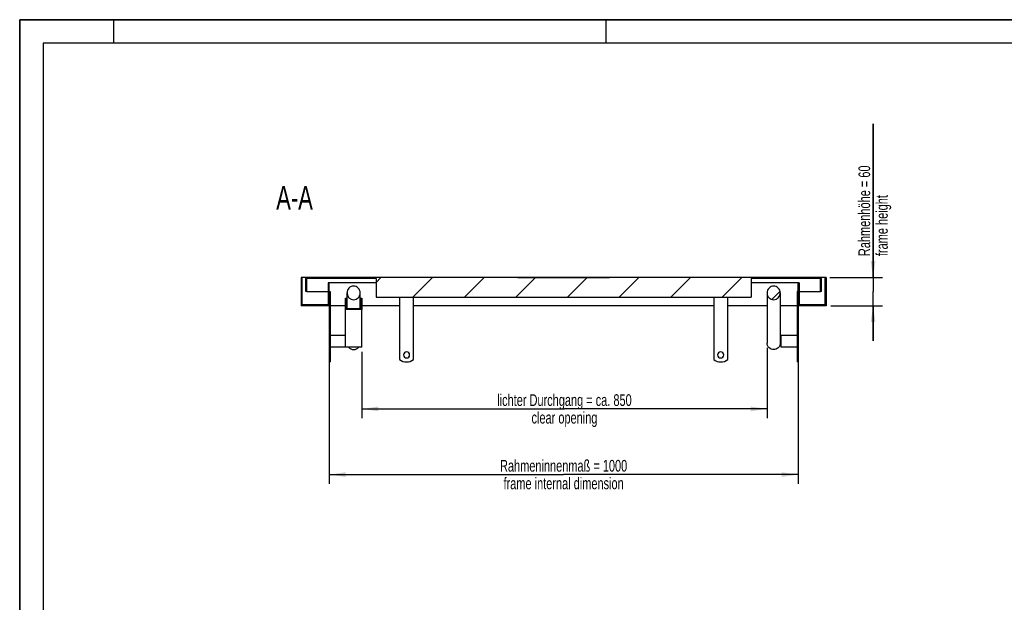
# Model space of a CAD drawing. Header units: millimetres. Extents: x 0 to 4200, y 0 to 2970.
# Tile 5 of 14: x 0 to 2100, y 1728 to 2970. Entities that reach past the tile are written whole.
import ezdxf

# ---------------------------------------------------------------- set-up
doc = ezdxf.new("R2010")
doc.units = ezdxf.units.MM
doc.header["$LTSCALE"] = 231
doc.layers.get('0').update_dxf_attribs({"linetype": 'CONTINUOUS'})
for name, color, linetype in [('005_AXIS', 7, 'CONTINUOUS'), ('050_DIMENSIONING', 7, 'CONTINUOUS'), ('052_SYMBOLS', 7, 'CONTINUOUS')]:
    doc.layers.add(name, color=color, linetype=linetype)
doc.styles.get("Standard").update_dxf_attribs({"font": 'txt', "width": 0.7})
doc.dimstyles.new('DIMSTYLE_1', dxfattribs={"dimtxt": 25, "dimasz": 35, "dimexe": 2, "dimexo": 1, "dimtad": 1, "dimdec": 1, "dimtxsty": 'Standard', "dimblk": '_FILLED', "dimblk1": '_FILLED', "dimblk2": '_FILLED', "dimcen": 0.09, "dimazin": 2, "dimtp": 0.8, "dimtm": 0.8, "dimtfac": 1, "dimtdec": 1, "dimtofl": 0, "dimtmove": 0, "dimatfit": 3, "dimldrblk": '_FILLED', "dimfxl": 1, "dimtolj": 1, "dimarcsym": 0})
doc.dimstyles.new('DIMSTYLE_3', dxfattribs={"dimtxt": 25, "dimasz": 35, "dimexe": 2, "dimexo": 1, "dimtad": 1, "dimtxsty": 'Standard', "dimblk": '_FILLED', "dimblk1": '_FILLED', "dimblk2": '_FILLED', "dimcen": 0.09, "dimazin": 2, "dimtp": 0.3, "dimtm": 0.3, "dimtfac": 1, "dimtofl": 0, "dimtmove": 0, "dimatfit": 3, "dimldrblk": '_FILLED', "dimfxl": 1, "dimtolj": 1, "dimarcsym": 0})
doc.dimstyles.new('DIMSTYLE_4', dxfattribs={"dimtxt": 25, "dimasz": 35, "dimexe": 2, "dimexo": 1, "dimtad": 1, "dimtxsty": 'Standard', "dimblk": '_FILLED', "dimblk1": '_FILLED', "dimblk2": '_FILLED', "dimcen": 0.09, "dimazin": 2, "dimtp": 0.8, "dimtm": 0.8, "dimtfac": 1, "dimtofl": 0, "dimtmove": 0, "dimatfit": 3, "dimldrblk": '_FILLED', "dimfxl": 1, "dimtolj": 1, "dimarcsym": 0})

# ---------------------------------------------------------------- blocks, each defined once
blk = doc.blocks.new('_FILLED')
at = {"color": 0, "linetype": 'ByBlock'}
blk.add_solid([(0, 0), (-1, 0.143), (-1, -0.143)], dxfattribs=at)
blk = doc.blocks.new('*D2')
at = {"layer": '050_DIMENSIONING', "color": 2, "linetype": 'Continuous', "transparency": 16777216}
for p, q in [((660.1, 2350.4), (660.1, 1980.4)), ((1660.1, 2350.4), (1660.1, 1980.4)), ((660.1, 2000.4), (1160.1, 2000.4)), ((1660.1, 2000.4), (1160.1, 2000.4))]:
    blk.add_line(p, q, dxfattribs=at)
at = {"layer": '050_DIMENSIONING', "color": 2, "linetype": 'Continuous', "transparency": 16777216, "xscale": 35, "yscale": 35, "zscale": 35, "rotation": 180}
blk.add_blockref('_FILLED', (660.1, 2000.4), dxfattribs=at)
at = {"layer": '050_DIMENSIONING', "color": 2, "linetype": 'Continuous', "transparency": 16777216, "xscale": 35, "yscale": 35, "zscale": 35}
blk.add_blockref('_FILLED', (1660.1, 2000.4), dxfattribs=at)
at = {"layer": '050_DIMENSIONING', "color": 2, "linetype": 'Continuous', "transparency": 16777216, "insert": (1160.1, 2031.7), "char_height": 25, "width": 618.75, "attachment_point": 2, "line_spacing_factor": 0.9}
blk.add_mtext('Rahmeninnenmaß = 1000\\Pframe internal dimension', dxfattribs=at)
blk = doc.blocks.new('*D6')
at = {"layer": '050_DIMENSIONING', "color": 2, "linetype": 'Continuous', "transparency": 16777216}
for p, q in [((1820.1, 2420.4), (1820.1, 2747.9)), ((1820.1, 2747.9), (1820.1, 2390.4)), ((1728.1, 2420.4), (1840.1, 2420.4)), ((1820.1, 2285.4), (1820.1, 2390.4)), ((1730.1, 2360.4), (1840.1, 2360.4)), ((1820.1, 2360.4), (1820.1, 2285.4))]:
    blk.add_line(p, q, dxfattribs=at)
at = {"layer": '050_DIMENSIONING', "color": 2, "linetype": 'Continuous', "transparency": 16777216, "xscale": 35, "yscale": 35, "zscale": 35}
for p, rotation in [((1820.1, 2420.4), 270), ((1820.1, 2360.4), 90)]:
    blk.add_blockref('_FILLED', p, dxfattribs=dict(at, rotation=rotation))
at = {"layer": '050_DIMENSIONING', "color": 2, "linetype": 'Continuous', "transparency": 16777216, "insert": (1788.9, 2466.1), "char_height": 25, "width": 422.679, "attachment_point": 1, "rotation": 90, "line_spacing_factor": 0.9}
blk.add_mtext('Rahmenhöhe = 60\\Pframe height', dxfattribs=at)
blk = doc.blocks.new('*D8')
at = {"layer": '050_DIMENSIONING', "color": 2, "linetype": 'Continuous', "transparency": 16777216}
for p, q in [((1594.1, 2270.4), (1594.1, 2120.4)), ((729.6, 2262.2), (729.6, 2120.4)), ((729.6, 2140.4), (1161.9, 2140.4)), ((1594.1, 2140.4), (1161.9, 2140.4))]:
    blk.add_line(p, q, dxfattribs=at)
at = {"layer": '050_DIMENSIONING', "color": 2, "linetype": 'Continuous', "transparency": 16777216, "xscale": 35, "yscale": 35, "zscale": 35, "rotation": 180}
blk.add_blockref('_FILLED', (729.6, 2140.4), dxfattribs=at)
at = {"layer": '050_DIMENSIONING', "color": 2, "linetype": 'Continuous', "transparency": 16777216, "xscale": 35, "yscale": 35, "zscale": 35}
blk.add_blockref('_FILLED', (1594.1, 2140.4), dxfattribs=at)
at = {"layer": '050_DIMENSIONING', "color": 2, "linetype": 'Continuous', "transparency": 16777216, "insert": (1161.9, 2171.7), "char_height": 25, "width": 707.143, "attachment_point": 2, "line_spacing_factor": 0.9}
blk.add_mtext('lichter Durchgang = ca. 850\\Pclear opening', dxfattribs=at)

msp = doc.modelspace()

# ---------------------------------------------------------------- hatches: boundary and pattern name
at = {"linetype": 'Continuous'}
h = msp.add_hatch(dxfattribs=at)
h.set_pattern_fill('A', color=2, scale=77.781746, angle=45, style=0, pattern_type=0)
h.set_pattern_definition([(45, (0, 0), (-55, 55), [])])
edge = h.paths.add_edge_path()
edge.add_line((1720.12, 2360.428), (1660.12, 2360.428))
edge.add_line((1660.12, 2360.428), (1660.12, 2409.428))
edge.add_line((1662.12, 2409.428), (1660.12, 2409.428))
edge.add_line((1662.12, 2409.428), (1662.12, 2362.428))
edge.add_line((1718.12, 2362.428), (1662.12, 2362.428))
edge.add_line((1718.12, 2362.428), (1718.12, 2420.428))
edge.add_line((1720.12, 2420.428), (1718.12, 2420.428))
edge.add_line((1720.12, 2420.428), (1720.12, 2360.428))
edge = h.paths.add_edge_path()
edge.add_line((660.12, 2360.428), (600.12, 2360.428))
edge.add_line((600.12, 2420.428), (600.12, 2360.428))
edge.add_line((602.12, 2420.428), (600.12, 2420.428))
edge.add_line((602.12, 2362.428), (602.12, 2420.428))
edge.add_line((658.12, 2362.428), (602.12, 2362.428))
edge.add_line((658.12, 2409.428), (658.12, 2362.428))
edge.add_line((660.12, 2409.428), (658.12, 2409.428))
edge.add_line((660.12, 2360.428), (660.12, 2409.428))
edge = h.paths.add_edge_path()
edge.add_line((1710.12, 2420.428), (610.12, 2420.428))
edge.add_line((1710.12, 2390.428), (1710.12, 2420.428))
edge.add_line((1710.12, 2390.428), (1708.12, 2390.428))
edge.add_line((1708.12, 2390.428), (1708.12, 2418.428))
edge.add_line((1708.12, 2418.428), (1560.12, 2418.428))
edge.add_line((1560.12, 2418.428), (1560.12, 2378.428))
edge.add_line((760.12, 2378.428), (1560.12, 2378.428))
edge.add_line((760.12, 2418.428), (760.12, 2378.428))
edge.add_line((760.12, 2418.428), (612.12, 2418.428))
edge.add_line((612.12, 2390.428), (612.12, 2418.428))
edge.add_line((612.12, 2390.428), (610.12, 2390.428))
edge.add_line((610.12, 2390.428), (610.12, 2420.428))
edge = h.paths.add_edge_path()
edge.add_spline(control_points=[(712.12, 2373.12), (712.396, 2373.12), (712.946, 2373.137), (713.769, 2373.213), (714.587, 2373.339), (715.397, 2373.516), (716.197, 2373.742), (716.984, 2374.017), (717.755, 2374.341), (718.508, 2374.713), (719.24, 2375.132), (719.949, 2375.597), (720.631, 2376.106), (721.284, 2376.658), (721.906, 2377.252), (722.494, 2377.886), (723.046, 2378.557), (723.559, 2379.264), (724.031, 2380.005), (724.459, 2380.775), (724.842, 2381.574), (725.179, 2382.397), (725.466, 2383.242), (725.703, 2384.104), (725.889, 2384.982), (726.022, 2385.871), (726.102, 2386.767), (726.129, 2387.667), (726.102, 2388.567), (726.022, 2389.463), (725.889, 2390.352), (725.703, 2391.23), (725.466, 2392.093), (725.179, 2392.937), (724.842, 2393.76), (724.459, 2394.559), (724.031, 2395.33), (723.559, 2396.07), (723.046, 2396.777), (722.494, 2397.448), (721.906, 2398.082), (721.284, 2398.676), (720.631, 2399.228), (719.949, 2399.738), (719.24, 2400.202), (718.508, 2400.621), (717.755, 2400.993), (716.984, 2401.317), (716.197, 2401.592), (715.397, 2401.819), (714.587, 2401.995), (713.769, 2402.121), (712.946, 2402.197), (712.396, 2402.214), (712.12, 2402.214)], knot_values=[0, 0, 0, 0, 0.01923077, 0.03846154, 0.05769231, 0.07692308, 0.09615385, 0.11538462, 0.13461538, 0.15384615, 0.17307692, 0.19230769, 0.21153846, 0.23076923, 0.25, 0.26923077, 0.28846154, 0.30769231, 0.32692308, 0.34615385, 0.36538462, 0.38461538, 0.40384615, 0.42307692, 0.44230769, 0.46153846, 0.48076923, 0.5, 0.51923077, 0.53846154, 0.55769231, 0.57692308, 0.59615385, 0.61538462, 0.63461538, 0.65384615, 0.67307692, 0.69230769, 0.71153846, 0.73076923, 0.75, 0.76923077, 0.78846154, 0.80769231, 0.82692308, 0.84615385, 0.86538462, 0.88461538, 0.90384615, 0.92307692, 0.94230769, 0.96153846, 0.98076923, 1, 1, 1, 1], degree=3, periodic=0)
edge.add_spline(control_points=[(712.12, 2402.214), (711.845, 2402.214), (711.294, 2402.197), (710.471, 2402.121), (709.653, 2401.995), (708.843, 2401.819), (708.043, 2401.592), (707.256, 2401.317), (706.485, 2400.993), (705.732, 2400.621), (705, 2400.202), (704.292, 2399.738), (703.609, 2399.228), (702.956, 2398.676), (702.334, 2398.082), (701.746, 2397.448), (701.194, 2396.777), (700.681, 2396.07), (700.21, 2395.33), (699.781, 2394.559), (699.398, 2393.76), (699.062, 2392.937), (698.774, 2392.093), (698.537, 2391.23), (698.352, 2390.352), (698.218, 2389.463), (698.138, 2388.567), (698.111, 2387.667), (698.138, 2386.767), (698.218, 2385.871), (698.352, 2384.982), (698.537, 2384.104), (698.774, 2383.242), (699.062, 2382.397), (699.398, 2381.574), (699.781, 2380.775), (700.21, 2380.005), (700.681, 2379.265), (701.194, 2378.557), (701.746, 2377.886), (702.334, 2377.252), (702.956, 2376.658), (703.609, 2376.106), (704.292, 2375.597), (705, 2375.132), (705.732, 2374.713), (706.485, 2374.341), (707.256, 2374.017), (708.043, 2373.742), (708.843, 2373.516), (709.653, 2373.339), (710.471, 2373.213), (711.294, 2373.137), (711.845, 2373.12), (712.12, 2373.12)], knot_values=[0, 0, 0, 0, 0.01923077, 0.03846154, 0.05769231, 0.07692308, 0.09615385, 0.11538462, 0.13461538, 0.15384615, 0.17307692, 0.19230769, 0.21153846, 0.23076923, 0.25, 0.26923077, 0.28846154, 0.30769231, 0.32692308, 0.34615385, 0.36538462, 0.38461538, 0.40384615, 0.42307692, 0.44230769, 0.46153846, 0.48076923, 0.5, 0.51923077, 0.53846154, 0.55769231, 0.57692308, 0.59615385, 0.61538462, 0.63461538, 0.65384615, 0.67307692, 0.69230769, 0.71153846, 0.73076923, 0.75, 0.76923077, 0.78846154, 0.80769231, 0.82692308, 0.84615385, 0.86538462, 0.88461538, 0.90384615, 0.92307692, 0.94230769, 0.96153846, 0.98076923, 1, 1, 1, 1], degree=3, periodic=0)
edge = h.paths.add_edge_path()
edge.add_spline(control_points=[(1608.12, 2373.12), (1607.845, 2373.12), (1607.294, 2373.137), (1606.471, 2373.213), (1605.653, 2373.339), (1604.843, 2373.516), (1604.043, 2373.742), (1603.256, 2374.017), (1602.485, 2374.341), (1601.732, 2374.713), (1601, 2375.132), (1600.292, 2375.597), (1599.609, 2376.106), (1598.956, 2376.658), (1598.334, 2377.252), (1597.746, 2377.886), (1597.194, 2378.557), (1596.681, 2379.264), (1596.21, 2380.005), (1595.781, 2380.775), (1595.398, 2381.574), (1595.062, 2382.397), (1594.774, 2383.242), (1594.537, 2384.104), (1594.352, 2384.982), (1594.218, 2385.871), (1594.138, 2386.767), (1594.111, 2387.667), (1594.138, 2388.567), (1594.218, 2389.463), (1594.352, 2390.352), (1594.537, 2391.23), (1594.774, 2392.093), (1595.062, 2392.937), (1595.398, 2393.76), (1595.781, 2394.559), (1596.21, 2395.33), (1596.681, 2396.07), (1597.194, 2396.777), (1597.746, 2397.448), (1598.334, 2398.082), (1598.956, 2398.676), (1599.609, 2399.228), (1600.292, 2399.738), (1601, 2400.202), (1601.732, 2400.621), (1602.485, 2400.993), (1603.256, 2401.317), (1604.043, 2401.592), (1604.843, 2401.819), (1605.653, 2401.995), (1606.471, 2402.121), (1607.294, 2402.197), (1607.845, 2402.214), (1608.12, 2402.214)], knot_values=[0, 0, 0, 0, 0.01923077, 0.03846154, 0.05769231, 0.07692308, 0.09615385, 0.11538462, 0.13461538, 0.15384615, 0.17307692, 0.19230769, 0.21153846, 0.23076923, 0.25, 0.26923077, 0.28846154, 0.30769231, 0.32692308, 0.34615385, 0.36538462, 0.38461538, 0.40384615, 0.42307692, 0.44230769, 0.46153846, 0.48076923, 0.5, 0.51923077, 0.53846154, 0.55769231, 0.57692308, 0.59615385, 0.61538462, 0.63461538, 0.65384615, 0.67307692, 0.69230769, 0.71153846, 0.73076923, 0.75, 0.76923077, 0.78846154, 0.80769231, 0.82692308, 0.84615385, 0.86538462, 0.88461538, 0.90384615, 0.92307692, 0.94230769, 0.96153846, 0.98076923, 1, 1, 1, 1], degree=3, periodic=0)
edge.add_spline(control_points=[(1608.12, 2402.214), (1608.396, 2402.214), (1608.946, 2402.197), (1609.769, 2402.121), (1610.587, 2401.995), (1611.397, 2401.819), (1612.197, 2401.592), (1612.984, 2401.317), (1613.755, 2400.993), (1614.508, 2400.621), (1615.24, 2400.202), (1615.949, 2399.738), (1616.631, 2399.228), (1617.284, 2398.676), (1617.906, 2398.082), (1618.494, 2397.448), (1619.046, 2396.777), (1619.559, 2396.07), (1620.031, 2395.33), (1620.459, 2394.559), (1620.842, 2393.76), (1621.179, 2392.937), (1621.466, 2392.093), (1621.703, 2391.23), (1621.889, 2390.352), (1622.022, 2389.463), (1622.102, 2388.567), (1622.129, 2387.667), (1622.102, 2386.767), (1622.022, 2385.871), (1621.889, 2384.982), (1621.703, 2384.104), (1621.466, 2383.242), (1621.179, 2382.397), (1620.842, 2381.574), (1620.459, 2380.775), (1620.031, 2380.005), (1619.559, 2379.265), (1619.046, 2378.557), (1618.494, 2377.886), (1617.906, 2377.252), (1617.284, 2376.658), (1616.631, 2376.106), (1615.949, 2375.597), (1615.24, 2375.132), (1614.508, 2374.713), (1613.755, 2374.341), (1612.984, 2374.017), (1612.197, 2373.742), (1611.397, 2373.516), (1610.587, 2373.339), (1609.769, 2373.213), (1608.946, 2373.137), (1608.396, 2373.12), (1608.12, 2373.12)], knot_values=[0, 0, 0, 0, 0.01923077, 0.03846154, 0.05769231, 0.07692308, 0.09615385, 0.11538462, 0.13461538, 0.15384615, 0.17307692, 0.19230769, 0.21153846, 0.23076923, 0.25, 0.26923077, 0.28846154, 0.30769231, 0.32692308, 0.34615385, 0.36538462, 0.38461538, 0.40384615, 0.42307692, 0.44230769, 0.46153846, 0.48076923, 0.5, 0.51923077, 0.53846154, 0.55769231, 0.57692308, 0.59615385, 0.61538462, 0.63461538, 0.65384615, 0.67307692, 0.69230769, 0.71153846, 0.73076923, 0.75, 0.76923077, 0.78846154, 0.80769231, 0.82692308, 0.84615385, 0.86538462, 0.88461538, 0.90384615, 0.92307692, 0.94230769, 0.96153846, 0.98076923, 1, 1, 1, 1], degree=3, periodic=0)

# ---------------------------------------------------------------- linework, layer by layer
at = {"color": 7, "linetype": 'Continuous'}
for p, q in [((0, 2970), (4200, 2970)), ((0, 0), (0, 2970)), ((600.12, 2420.428), (600.12, 2360.428)), ((602.12, 2420.428), (600.12, 2420.428)), ((602.12, 2362.428), (602.12, 2420.428)), ((610.12, 2420.428), (602.12, 2420.428)), ((1710.12, 2420.428), (610.12, 2420.428)), ((610.12, 2390.428), (610.12, 2420.428)), ((760.12, 2418.428), (612.12, 2418.428)), ((612.12, 2390.428), (612.12, 2418.428)), ((760.12, 2418.428), (760.12, 2378.428)), ((1062.753, 2420.428), (1062.753, 2420.438)), ((1062.753, 2420.438), (1062.87, 2420.438)), ((1062.87, 2420.428), (1062.87, 2420.438)), ((1062.87, 2420.438), (1083.87, 2420.438)), ((1083.87, 2420.438), (1093.241, 2420.438)), ((1083.87, 2420.428), (1083.87, 2420.438)), ((1093.241, 2420.428), (1093.241, 2420.438)), ((1093.241, 2420.438), (1095.076, 2420.438)), ((1095.076, 2420.438), (1097.575, 2420.438)), ((1095.076, 2420.428), (1095.076, 2420.438)), ((1097.575, 2420.438), (1099.015, 2420.438)), ((1097.575, 2420.428), (1097.575, 2420.438)), ((1099.015, 2420.438), (1100.462, 2420.438)), ((1099.015, 2420.428), (1099.015, 2420.438)), ((1100.462, 2420.438), (1102.96, 2420.438)), ((1100.462, 2420.428), (1100.462, 2420.438)), ((1102.96, 2420.438), (1104.784, 2420.438)), ((1102.96, 2420.428), (1102.96, 2420.438)), ((1104.784, 2420.428), (1104.784, 2420.438)), ((1104.789, 2420.428), (1104.789, 2420.438)), ((1104.789, 2420.438), (1107.389, 2420.438)), ((1107.389, 2420.438), (1107.789, 2420.438)), ((1107.389, 2420.428), (1107.389, 2420.438)), ((1107.789, 2420.438), (1110.687, 2420.438)), ((1107.789, 2420.428), (1107.789, 2420.438)), ((1110.687, 2420.438), (1111.098, 2420.438)), ((1110.687, 2420.428), (1110.687, 2420.438)), ((1111.098, 2420.438), (1113.771, 2420.438)), ((1111.098, 2420.428), (1111.098, 2420.438)), ((1113.771, 2420.428), (1113.771, 2420.438)), ((1113.771, 2420.438), (1114.137, 2420.438)), ((1114.137, 2420.428), (1114.137, 2420.438)), ((1114.137, 2420.438), (1115.054, 2420.438)), ((1115.054, 2420.438), (1117.969, 2420.438)), ((1117.969, 2420.438), (1119.954, 2420.438)), ((1119.954, 2420.438), (1121.184, 2420.438)), ((1121.184, 2420.438), (1121.621, 2420.438)), ((1121.621, 2420.428), (1121.621, 2420.438)), ((1121.621, 2420.438), (1122.325, 2420.438)), ((1122.325, 2420.428), (1122.325, 2420.438)), ((1122.325, 2420.438), (1124.925, 2420.438)), ((1124.925, 2420.428), (1124.925, 2420.438)), ((1124.925, 2420.438), (1127.474, 2420.438)), ((1127.474, 2420.428), (1127.474, 2420.438)), ((1127.474, 2420.438), (1130.074, 2420.438)), ((1130.074, 2420.428), (1130.074, 2420.438)), ((1130.074, 2420.438), (1131.222, 2420.438)), ((1131.222, 2420.428), (1131.222, 2420.438)), ((1131.222, 2420.438), (1138.178, 2420.438)), ((1138.178, 2420.428), (1138.178, 2420.438)), ((1138.178, 2420.438), (1142.545, 2420.438)), ((1142.545, 2420.428), (1142.545, 2420.438)), ((1142.545, 2420.438), (1144.379, 2420.438)), ((1144.379, 2420.438), (1146.878, 2420.438)), ((1144.379, 2420.428), (1144.379, 2420.438)), ((1146.878, 2420.438), (1148.318, 2420.438)), ((1146.878, 2420.428), (1146.878, 2420.438)), ((1148.318, 2420.438), (1149.765, 2420.438)), ((1148.318, 2420.428), (1148.318, 2420.438)), ((1149.765, 2420.438), (1152.263, 2420.438)), ((1149.765, 2420.428), (1149.765, 2420.438)), ((1152.263, 2420.438), (1154.087, 2420.438)), ((1152.263, 2420.428), (1152.263, 2420.438)), ((1154.087, 2420.428), (1154.087, 2420.438)), ((1154.092, 2420.428), (1154.092, 2420.438)), ((1154.092, 2420.438), (1156.692, 2420.438)), ((1156.692, 2420.438), (1157.092, 2420.438)), ((1156.692, 2420.428), (1156.692, 2420.438)), ((1157.092, 2420.438), (1159.99, 2420.438)), ((1157.092, 2420.428), (1157.092, 2420.438)), ((1159.99, 2420.438), (1160.401, 2420.438)), ((1159.99, 2420.428), (1159.99, 2420.438)), ((1160.401, 2420.438), (1163.074, 2420.438)), ((1160.401, 2420.428), (1160.401, 2420.438)), ((1163.074, 2420.428), (1163.074, 2420.438)), ((1163.074, 2420.438), (1163.305, 2420.438)), ((1163.305, 2420.428), (1163.305, 2420.438)), ((1163.305, 2420.438), (1165.904, 2420.438)), ((1165.904, 2420.428), (1165.904, 2420.438)), ((1165.904, 2420.438), (1168.454, 2420.438)), ((1168.454, 2420.428), (1168.454, 2420.438)), ((1168.454, 2420.438), (1171.054, 2420.438)), ((1171.054, 2420.428), (1171.054, 2420.438)), ((1171.054, 2420.438), (1172.202, 2420.438)), ((1172.202, 2420.428), (1172.202, 2420.438)), ((1172.202, 2420.438), (1179.157, 2420.438)), ((1179.157, 2420.428), (1179.157, 2420.438)), ((1179.157, 2420.438), (1180.564, 2420.438)), ((1180.564, 2420.428), (1180.564, 2420.438)), ((1180.564, 2420.438), (1183.125, 2420.438)), ((1183.125, 2420.428), (1183.125, 2420.438)), ((1183.125, 2420.438), (1183.35, 2420.438)), ((1183.35, 2420.438), (1183.971, 2420.438)), ((1183.971, 2420.438), (1184.436, 2420.438)), ((1184.436, 2420.438), (1185.798, 2420.438)), ((1185.798, 2420.438), (1188.679, 2420.438)), ((1185.798, 2420.428), (1185.798, 2420.438)), ((1188.679, 2420.428), (1188.679, 2420.438)), ((1188.679, 2420.438), (1192.894, 2420.438)), ((1192.894, 2420.428), (1192.894, 2420.438)), ((1192.894, 2420.438), (1193.812, 2420.438)), ((1193.812, 2420.438), (1196.727, 2420.438)), ((1196.727, 2420.438), (1198.712, 2420.438)), ((1198.712, 2420.438), (1199.941, 2420.438)), ((1199.941, 2420.438), (1200.379, 2420.438)), ((1200.379, 2420.428), (1200.379, 2420.438)), ((1200.379, 2420.438), (1201.229, 2420.438)), ((1201.229, 2420.428), (1201.229, 2420.438)), ((1201.229, 2420.438), (1202.32, 2420.438)), ((1202.32, 2420.438), (1204.65, 2420.438)), ((1204.65, 2420.438), (1207.177, 2420.438)), ((1207.177, 2420.438), (1208.094, 2420.438)), ((1208.094, 2420.428), (1208.094, 2420.438)), ((1208.094, 2420.438), (1209.276, 2420.438)), ((1209.276, 2420.428), (1209.276, 2420.438)), ((1209.276, 2420.438), (1211.572, 2420.438)), ((1211.572, 2420.428), (1211.572, 2420.438)), ((1211.572, 2420.438), (1213.013, 2420.438)), ((1213.013, 2420.428), (1213.013, 2420.438)), ((1213.013, 2420.438), (1213.547, 2420.438)), ((1213.547, 2420.438), (1215.033, 2420.438)), ((1215.033, 2420.438), (1216.226, 2420.438)), ((1216.226, 2420.438), (1217.194, 2420.438)), ((1217.194, 2420.428), (1217.194, 2420.438)), ((1217.194, 2420.438), (1219.333, 2420.438)), ((1219.333, 2420.428), (1219.333, 2420.438)), ((1219.333, 2420.438), (1220.346, 2420.438)), ((1220.346, 2420.428), (1220.346, 2420.438)), ((1220.346, 2420.438), (1221.19, 2420.438)), ((1221.19, 2420.428), (1221.19, 2420.438)), ((1221.19, 2420.438), (1221.381, 2420.438)), ((1221.381, 2420.438), (1221.984, 2420.438)), ((1221.984, 2420.438), (1223.244, 2420.438)), ((1223.244, 2420.438), (1224.831, 2420.438)), ((1224.831, 2420.428), (1224.831, 2420.438)), ((1224.831, 2420.438), (1225.922, 2420.438)), ((1225.922, 2420.428), (1225.922, 2420.438)), ((1225.922, 2420.438), (1228.213, 2420.438)), ((1228.213, 2420.428), (1228.213, 2420.438)), ((1228.213, 2420.438), (1229.395, 2420.438)), ((1229.395, 2420.428), (1229.395, 2420.438)), ((1229.395, 2420.438), (1230.485, 2420.438)), ((1230.485, 2420.438), (1232.816, 2420.438)), ((1232.816, 2420.438), (1235.343, 2420.438)), ((1235.343, 2420.438), (1236.26, 2420.438)), ((1236.26, 2420.428), (1236.26, 2420.438)), ((1236.26, 2420.438), (1237.363, 2420.438)), ((1237.363, 2420.428), (1237.363, 2420.438)), ((1237.363, 2420.438), (1239.654, 2420.438)), ((1239.654, 2420.428), (1239.654, 2420.438)), ((1239.654, 2420.438), (1239.69, 2420.438)), ((1239.69, 2420.438), (1239.912, 2420.438)), ((1239.912, 2420.438), (1240.588, 2420.438)), ((1240.588, 2420.438), (1241.171, 2420.438)), ((1241.171, 2420.438), (1241.381, 2420.438)), ((1241.381, 2420.428), (1241.381, 2420.438)), ((1241.381, 2420.438), (1243.683, 2420.438)), ((1243.683, 2420.428), (1243.683, 2420.438)), ((1243.683, 2420.438), (1244.645, 2420.438)), ((1244.645, 2420.428), (1244.645, 2420.438)), ((1244.645, 2420.438), (1245.533, 2420.438)), ((1245.533, 2420.438), (1247.87, 2420.438)), ((1247.87, 2420.438), (1249.698, 2420.438)), ((1249.698, 2420.438), (1250.684, 2420.438)), ((1250.684, 2420.438), (1250.999, 2420.438)), ((1250.999, 2420.428), (1250.999, 2420.438)), ((1250.999, 2420.438), (1257.87, 2420.438)), ((1257.87, 2420.428), (1257.87, 2420.438)), ((1708.12, 2418.428), (1560.12, 2418.428)), ((1560.12, 2418.428), (1560.12, 2378.428)), ((1708.12, 2390.428), (1708.12, 2418.428)), ((1718.12, 2420.428), (1710.12, 2420.428)), ((1710.12, 2390.428), (1710.12, 2420.428)), ((1718.12, 2362.428), (1718.12, 2420.428)), ((1720.12, 2420.428), (1718.12, 2420.428)), ((1720.12, 2420.428), (1720.12, 2360.428)), ((658.12, 2409.428), (658.12, 2362.428)), ((660.12, 2409.428), (658.12, 2409.428)), ((660.12, 2360.428), (660.12, 2409.428)), ((760.12, 2409.428), (660.12, 2409.428)), ((1660.12, 2409.428), (1560.12, 2409.428)), ((1660.12, 2360.428), (1660.12, 2409.428)), ((1662.12, 2409.428), (1660.12, 2409.428)), ((1662.12, 2409.428), (1662.12, 2362.428)), ((612.12, 2390.428), (610.12, 2390.428)), ((612.12, 2390.428), (658.12, 2390.428)), ((694.62, 2376.397), (696.62, 2376.397)), ((694.62, 2352.337), (694.62, 2376.397)), ((696.62, 2376.397), (696.62, 2354.262)), ((698.12, 2354.262), (698.12, 2387.667)), ((726.12, 2354.262), (726.12, 2387.667)), ((727.62, 2376.397), (729.62, 2376.397)), ((727.62, 2354.262), (727.62, 2376.397)), ((729.62, 2376.397), (729.62, 2352.337)), ((760.12, 2378.428), (1560.12, 2378.428)), ((1594.12, 2387.667), (1594.12, 2280.428)), ((1622.12, 2387.667), (1622.12, 2280.428)), ((1662.12, 2390.428), (1708.12, 2390.428)), ((1710.12, 2390.428), (1708.12, 2390.428)), ((660.12, 2360.428), (600.12, 2360.428)), ((658.12, 2362.428), (602.12, 2362.428)), ((694.62, 2272.215), (694.62, 2352.337)), ((729.62, 2352.337), (694.62, 2352.337)), ((696.62, 2354.262), (727.62, 2354.262)), ((729.62, 2272.215), (729.62, 2352.337)), ((1720.12, 2360.428), (1660.12, 2360.428)), ((1718.12, 2362.428), (1662.12, 2362.428)), ((662.12, 2297.928), (694.62, 2297.928)), ((1623.12, 2297.928), (1658.12, 2297.928)), ((662.12, 2272.928), (694.62, 2272.928)), ((729.62, 2272.215), (694.62, 2272.215)), ((1623.12, 2272.928), (1658.12, 2272.928))]:
    msp.add_line(p, q, dxfattribs=at)
at = {"color": 3, "linetype": 'Continuous'}
for p, q in [((0, 2970), (0, 0)), ((4200, 2970), (0, 2970)), ((200, 2970), (200, 2920)), ((1250, 2970), (1250, 2920))]:
    msp.add_line(p, q, dxfattribs=at)
at = {"color": 5, "linetype": 'Continuous'}
for p, q in [((50, 2920), (50, 50)), ((4150, 2920), (50, 2920))]:
    msp.add_line(p, q, dxfattribs=at)
at = {"color": 9, "linetype": 'Continuous'}
for p, q in [((1115.054, 2420.428), (1115.054, 2420.438)), ((1117.969, 2420.428), (1117.969, 2420.438)), ((1119.954, 2420.428), (1119.954, 2420.438)), ((1121.184, 2420.428), (1121.184, 2420.438)), ((1183.35, 2420.428), (1183.35, 2420.438)), ((1183.971, 2420.428), (1183.971, 2420.438)), ((1184.436, 2420.428), (1184.436, 2420.438)), ((1193.812, 2420.428), (1193.812, 2420.438)), ((1196.727, 2420.428), (1196.727, 2420.438)), ((1198.712, 2420.428), (1198.712, 2420.438)), ((1199.941, 2420.428), (1199.941, 2420.438)), ((1202.32, 2420.428), (1202.32, 2420.438)), ((1204.65, 2420.428), (1204.65, 2420.438)), ((1207.177, 2420.428), (1207.177, 2420.438)), ((1213.547, 2420.428), (1213.547, 2420.438)), ((1215.033, 2420.428), (1215.033, 2420.438)), ((1216.226, 2420.428), (1216.226, 2420.438)), ((1221.381, 2420.428), (1221.381, 2420.438)), ((1221.984, 2420.428), (1221.984, 2420.438)), ((1223.244, 2420.428), (1223.244, 2420.438)), ((1230.485, 2420.428), (1230.485, 2420.438)), ((1232.816, 2420.428), (1232.816, 2420.438)), ((1235.343, 2420.428), (1235.343, 2420.438)), ((1239.912, 2420.428), (1239.912, 2420.438)), ((1240.588, 2420.428), (1240.588, 2420.438)), ((1241.171, 2420.428), (1241.171, 2420.438)), ((1245.533, 2420.428), (1245.533, 2420.438)), ((1247.87, 2420.428), (1247.87, 2420.438)), ((1249.698, 2420.428), (1249.698, 2420.438)), ((1250.684, 2420.428), (1250.684, 2420.438))]:
    msp.add_line(p, q, dxfattribs=at)
at = {"color": 7, "linetype": 'Continuous'}
for centre, start_param, end_param in [((712.12, 2387.667), 0, 1.57079633), ((712.12, 2387.667), 4.71238898, 6.28318531), ((1608.12, 2387.667), 0, 1.57079633), ((1608.12, 2387.667), -1.57079633, 0), ((712.12, 2387.667), 1.57079633, 3.14159265), ((712.12, 2387.667), 3.14159265, 4.71238898), ((1608.12, 2387.667), -4.71238898, -3.14159265), ((1608.12, 2387.667), -3.14159265, -1.57079633)]:
    msp.add_ellipse(centre, major_axis=(0, 14.547), ratio=0.96241011, start_param=start_param, end_param=end_param, dxfattribs=at)
for points, knots in [([(701.023, 2272.213), (701.676, 2271.397), (703.182, 2269.904), (705.891, 2268.23), (708.922, 2267.189), (711.055, 2266.954), (712.12, 2266.954)], [0, 0, 0, 0, 0.24734927, 0.49679833, 0.7479321, 1, 1, 1, 1]), ([(712.12, 2266.954), (713.185, 2266.954), (715.318, 2267.189), (718.349, 2268.23), (721.058, 2269.904), (722.565, 2271.397), (723.217, 2272.213)], [0, 0, 0, 0, 0.2520679, 0.50320167, 0.75265073, 1, 1, 1, 1]), ([(1608.12, 2266.954), (1606.302, 2266.954), (1602.648, 2267.644), (1598.749, 2270.145), (1596.41, 2272.886), (1595.105, 2275.232), (1594.301, 2277.778), (1594.12, 2279.547), (1594.12, 2280.428)], [0, 0, 0, 0, 0.25377057, 0.5049884, 0.62982131, 0.75378304, 0.87707383, 1, 1, 1, 1]), ([(1622.12, 2280.428), (1622.12, 2279.547), (1621.939, 2277.778), (1621.135, 2275.232), (1619.83, 2272.886), (1617.491, 2270.145), (1613.593, 2267.644), (1609.938, 2266.954), (1608.12, 2266.954)], [0, 0, 0, 0, 0.12292617, 0.24621696, 0.37017869, 0.4950116, 0.74622943, 1, 1, 1, 1])]:
    msp.add_open_spline(points, degree=3, knots=knots, dxfattribs=at)
at = {"layer": '005_AXIS', "color": 7, "linetype": 'Continuous'}
for p, q in [((660.12, 2390.428), (662.12, 2390.428)), ((662.12, 2390.428), (662.12, 2240.428)), ((810.12, 2378.428), (810.12, 2245.428)), ((840.12, 2245.428), (840.12, 2378.428)), ((1480.12, 2378.428), (1480.12, 2245.428)), ((1510.12, 2245.428), (1510.12, 2378.428)), ((1660.12, 2390.428), (1658.12, 2390.428)), ((1658.12, 2390.428), (1658.12, 2240.428)), ((660.12, 2360.428), (660.12, 2240.428)), ((694.62, 2360.428), (662.12, 2360.428)), ((698.12, 2360.428), (696.62, 2360.428)), ((727.62, 2360.428), (726.12, 2360.428)), ((810.12, 2360.428), (729.62, 2360.428)), ((1480.12, 2360.428), (840.12, 2360.428)), ((1594.12, 2360.428), (1510.12, 2360.428)), ((1658.12, 2360.428), (1622.12, 2360.428)), ((1660.12, 2360.428), (1660.12, 2240.428)), ((1623.12, 2297.928), (1623.12, 2285.428)), ((1623.12, 2285.428), (1623.12, 2272.928)), ((660.12, 2240.428), (662.12, 2240.428)), ((1660.12, 2240.428), (1658.12, 2240.428))]:
    msp.add_line(p, q, dxfattribs=at)
for centre, radius, start, end in [((825.12, 2255.428), 6.5, 0, 180), ((825.12, 2255.428), 6.5, 180, 360), ((1495.12, 2255.428), 6.5, 0, 180), ((1495.12, 2255.428), 6.5, 180, 360), ((825.12, 2265.428), 25, 233.130102, 306.869898), ((1495.12, 2265.428), 25, 233.130102, 306.869898)]:
    msp.add_arc(centre, radius, start, end, dxfattribs=at)

# ---------------------------------------------------------------- texts
at = {"layer": '052_SYMBOLS', "color": 2, "linetype": 'Continuous', "insert": (625.171, 2615.438), "char_height": 50, "width": 182.14286, "attachment_point": 3, "line_spacing_factor": 0.9}
msp.add_mtext('A-A', dxfattribs=at)

# ---------------------------------------------------------------- dimensions: what is measured, and where the dimension line sits
at = {"layer": '050_DIMENSIONING', "color": 2, "linetype": 'Continuous'}
dim = msp.add_linear_dim(base=(1820.12, 2420.428), p1=(1729.12, 2360.428), p2=(1727.12, 2420.428), angle=90, text='Rahmenhöhe = <>\\Pframe height', dimstyle='DIMSTYLE_3', dxfattribs=at)
dim.commit()
dim.dimension.update_dxf_attribs({"geometry": '*D6', "text_midpoint": (1820.12, 2607.033), "dimtype": 160})
for base, p1, p2, text, dimstyle, picture, middle in [((1660.12, 2000.428), (660.12, 2351.428), (1660.12, 2351.428), 'Rahmeninnenmaß = <>\\Pframe internal dimension', 'DIMSTYLE_1', '*D2', (1160.12, 2000.428)), ((1594.12, 2140.428), (729.62, 2263.215), (1594.12, 2271.428), 'lichter Durchgang = ca. <>\\Pclear opening', 'DIMSTYLE_4', '*D8', (1161.87, 2140.428))]:
    dim = msp.add_linear_dim(base=base, p1=p1, p2=p2, text=text, dimstyle=dimstyle, dxfattribs=at)
    dim.commit()
    dim.dimension.update_dxf_attribs({"geometry": picture, "text_midpoint": middle, "dimtype": 160})

doc.saveas('drawing.dxf')
